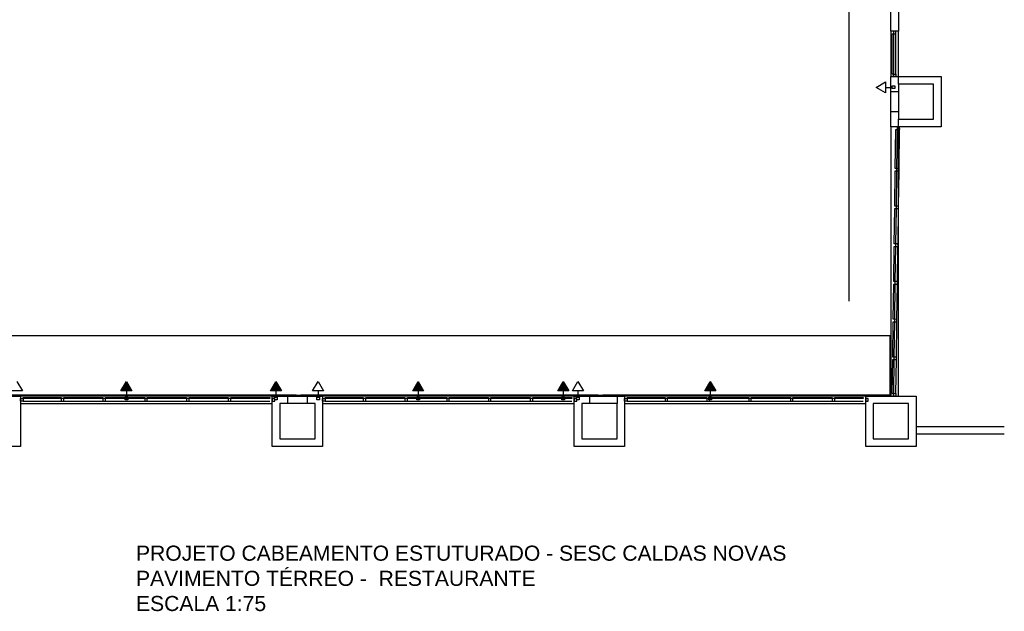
# Model space of a CAD drawing. Header units: millimetres. Extents: x 15 to 133, y 12 to 160.
# Tile 51 of 92: x 53 to 73, y 46 to 58. Entities that reach past the tile are written whole.
import ezdxf

# ---------------------------------------------------------------- set-up
doc = ezdxf.new("R2010")
doc.units = ezdxf.units.MM
doc.header["$MEASUREMENT"] = 0
doc.layers.add('Layout - Marco Polo', color=252, linetype='Continuous', lineweight=25)
doc.layers.add('Títulos - Marco Polo', color=142, linetype='Continuous', lineweight=50)
doc.layers.add('Parede - Marco Polo', color=7, linetype='Continuous')
doc.styles.add('Títulos 1-75 - Marco Polo', font='arial.ttf', dxfattribs={"height": 0.3})

msp = doc.modelspace()

# ---------------------------------------------------------------- hatches: boundary and pattern name
at = {"layer": 'Layout - Marco Polo', "linetype": 'Continuous'}
for points in [[(55.21, 50.308), (55.102, 50.496), (54.993, 50.308)], [(58.182, 50.308), (58.074, 50.496), (57.965, 50.308)], [(61.007, 50.308), (60.899, 50.496), (60.791, 50.308)], [(63.89, 50.308), (63.782, 50.496), (63.674, 50.308)], [(66.81, 50.308), (66.702, 50.496), (66.594, 50.308)]]:
    msp.add_hatch(color=256, dxfattribs=at).paths.add_polyline_path(points)

# ---------------------------------------------------------------- linework, layer by layer
at = {"layer": 'Layout - Marco Polo'}
for p, q in [((69.461, 52.091), (69.461, 62.091)), ((70.291, 57.454), (70.291, 56.554)), ((70.317, 56.604), (70.317, 57.404)), ((70.317, 57.404), (70.342, 57.404)), ((70.341, 57.454), (70.341, 57.404)), ((70.391, 57.454), (70.341, 57.454)), ((70.341, 57.404), (70.391, 57.404)), ((70.342, 57.404), (70.342, 56.604)), ((70.391, 57.404), (70.391, 57.454)), ((70.391, 56.604), (70.391, 57.404)), ((70.441, 56.554), (70.441, 57.454)), ((70.441, 56.554), (70.441, 57.454)), ((70.342, 56.604), (70.317, 56.604)), ((70.341, 56.554), (70.341, 56.604)), ((70.341, 56.604), (70.391, 56.604)), ((70.391, 56.554), (70.341, 56.554)), ((70.391, 56.604), (70.391, 56.554)), ((69.999, 56.339), (70.187, 56.448)), ((70.187, 56.448), (70.187, 56.231)), ((70.315, 56.313), (70.315, 56.366)), ((70.315, 56.366), (70.368, 56.366)), ((70.368, 56.366), (70.368, 56.313)), ((70.187, 56.231), (69.999, 56.339)), ((70.187, 56.339), (70.315, 56.339)), ((70.368, 56.313), (70.315, 56.313)), ((70.291, 55.554), (70.291, 50.204)), ((70.379, 54.729), (70.39, 55.504)), ((70.39, 55.504), (70.415, 55.504)), ((70.415, 55.504), (70.404, 54.729)), ((70.438, 55.554), (70.415, 55.553)), ((70.465, 55.554), (70.415, 55.553)), ((70.415, 55.553), (70.416, 55.503)), ((70.415, 55.553), (70.416, 55.503)), ((70.416, 55.503), (70.438, 55.504)), ((70.416, 55.503), (70.466, 55.504)), ((70.441, 50.204), (70.441, 55.554)), ((70.441, 50.204), (70.441, 55.554)), ((70.464, 55.503), (70.441, 55.504)), ((70.454, 54.728), (70.464, 55.503)), ((70.454, 54.728), (70.464, 55.503)), ((70.466, 55.504), (70.465, 55.554)), ((70.369, 53.979), (70.378, 54.679)), ((70.378, 54.679), (70.403, 54.679)), ((70.404, 54.729), (70.379, 54.729)), ((70.403, 54.679), (70.394, 53.979)), ((70.453, 54.729), (70.403, 54.728)), ((70.403, 54.728), (70.404, 54.678)), ((70.415, 54.728), (70.403, 54.728)), ((70.403, 54.728), (70.404, 54.678)), ((70.404, 54.678), (70.454, 54.679)), ((70.404, 54.678), (70.415, 54.678)), ((70.441, 54.728), (70.454, 54.728)), ((70.453, 54.678), (70.441, 54.678)), ((70.443, 53.978), (70.453, 54.678)), ((70.443, 53.978), (70.453, 54.678)), ((70.454, 54.679), (70.453, 54.729)), ((70.359, 53.229), (70.368, 53.929)), ((70.368, 53.929), (70.393, 53.929)), ((70.394, 53.979), (70.369, 53.979)), ((70.393, 53.929), (70.384, 53.229)), ((70.443, 53.979), (70.393, 53.978)), ((70.393, 53.978), (70.393, 53.928)), ((70.394, 53.978), (70.393, 53.978)), ((70.393, 53.978), (70.393, 53.928)), ((70.393, 53.928), (70.443, 53.929)), ((70.393, 53.928), (70.394, 53.928)), ((70.433, 53.228), (70.443, 53.928)), ((70.441, 53.978), (70.443, 53.978)), ((70.443, 53.928), (70.441, 53.928)), ((70.441, 53.845), (70.443, 53.928)), ((70.443, 53.929), (70.443, 53.979)), ((70.384, 53.229), (70.359, 53.229)), ((70.432, 53.229), (70.382, 53.228)), ((70.382, 53.228), (70.383, 53.178)), ((70.433, 53.179), (70.432, 53.229)), ((70.348, 52.479), (70.358, 53.179)), ((70.358, 53.179), (70.383, 53.179)), ((70.383, 53.179), (70.373, 52.479)), ((70.383, 53.178), (70.433, 53.179)), ((70.423, 52.478), (70.432, 53.178)), ((70.338, 51.729), (70.348, 52.429)), ((70.373, 52.479), (70.348, 52.479)), ((70.348, 52.429), (70.373, 52.429)), ((70.373, 52.429), (70.363, 51.729)), ((70.422, 52.479), (70.372, 52.478)), ((70.372, 52.478), (70.373, 52.428)), ((70.373, 52.428), (70.423, 52.429)), ((70.423, 52.429), (70.422, 52.479)), ((70.412, 51.728), (70.422, 52.428)), ((70.328, 50.979), (70.337, 51.679)), ((70.337, 51.679), (70.362, 51.679)), ((70.363, 51.729), (70.338, 51.729)), ((70.362, 51.679), (70.353, 50.979)), ((70.412, 51.729), (70.362, 51.728)), ((70.362, 51.728), (70.362, 51.678)), ((70.362, 51.678), (70.412, 51.679)), ((70.402, 50.978), (70.412, 51.678)), ((70.412, 51.679), (70.412, 51.729)), ((70.291, 51.404), (46.966, 51.404)), ((70.271, 51.404), (70.271, 50.204)), ((70.318, 50.254), (70.327, 50.929)), ((70.327, 50.929), (70.352, 50.929)), ((70.353, 50.979), (70.328, 50.979)), ((70.352, 50.929), (70.343, 50.254)), ((70.401, 50.979), (70.351, 50.978)), ((70.351, 50.978), (70.352, 50.928)), ((70.352, 50.928), (70.402, 50.929)), ((70.392, 50.253), (70.401, 50.928)), ((70.402, 50.929), (70.401, 50.979)), ((52.926, 50.496), (53.035, 50.308)), ((54.993, 50.308), (55.102, 50.496)), ((55.102, 50.496), (55.21, 50.308)), ((57.965, 50.308), (58.074, 50.496)), ((58.074, 50.496), (58.182, 50.308)), ((58.801, 50.308), (58.909, 50.496)), ((58.909, 50.496), (59.018, 50.308)), ((60.791, 50.308), (60.899, 50.496)), ((60.899, 50.496), (61.007, 50.308)), ((63.674, 50.308), (63.782, 50.496)), ((63.782, 50.496), (63.89, 50.308)), ((63.966, 50.308), (64.074, 50.496)), ((64.074, 50.496), (64.182, 50.308)), ((66.594, 50.308), (66.702, 50.496)), ((66.702, 50.496), (66.81, 50.308)), ((53.035, 50.308), (52.818, 50.308)), ((55.21, 50.308), (54.993, 50.308)), ((55.102, 50.308), (55.102, 50.18)), ((58.182, 50.308), (57.965, 50.308)), ((58.074, 50.308), (58.074, 50.18)), ((59.018, 50.308), (58.801, 50.308)), ((58.909, 50.308), (58.909, 50.18)), ((61.007, 50.308), (60.791, 50.308)), ((60.899, 50.308), (60.899, 50.18)), ((63.89, 50.308), (63.674, 50.308)), ((63.782, 50.308), (63.782, 50.18)), ((64.182, 50.308), (63.966, 50.308)), ((64.074, 50.308), (64.074, 50.18)), ((66.81, 50.308), (66.594, 50.308)), ((66.702, 50.308), (66.702, 50.18)), ((40.671, 50.224), (70.271, 50.224)), ((58.476, 50.224), (52.546, 50.224)), ((58.001, 50.204), (53.001, 50.204)), ((53.001, 50.104), (53.001, 50.154)), ((53.001, 50.154), (53.051, 50.154)), ((53.051, 50.104), (53.001, 50.104)), ((53.051, 50.153), (53.051, 50.178)), ((53.051, 50.178), (53.806, 50.178)), ((53.051, 50.154), (53.051, 50.104)), ((53.806, 50.153), (53.051, 50.153)), ((53.051, 50.104), (53.806, 50.104)), ((53.806, 50.178), (53.806, 50.153)), ((53.856, 50.154), (53.806, 50.154)), ((53.806, 50.154), (53.806, 50.104)), ((53.806, 50.104), (53.856, 50.104)), ((53.856, 50.153), (53.856, 50.178)), ((53.856, 50.178), (54.636, 50.178)), ((53.856, 50.104), (53.856, 50.154)), ((54.636, 50.153), (53.856, 50.153)), ((53.856, 50.104), (54.636, 50.104)), ((54.636, 50.178), (54.636, 50.153)), ((54.686, 50.154), (54.636, 50.154)), ((54.636, 50.154), (54.636, 50.104)), ((54.636, 50.104), (54.686, 50.104)), ((54.686, 50.153), (54.686, 50.178)), ((54.686, 50.178), (55.466, 50.178)), ((54.686, 50.104), (54.686, 50.154)), ((55.466, 50.153), (54.686, 50.153)), ((54.686, 50.104), (55.466, 50.104)), ((55.075, 50.18), (55.128, 50.18)), ((55.075, 50.127), (55.075, 50.18)), ((55.128, 50.127), (55.075, 50.127)), ((55.128, 50.18), (55.128, 50.127)), ((55.466, 50.178), (55.466, 50.153)), ((55.516, 50.154), (55.466, 50.154)), ((55.466, 50.154), (55.466, 50.104)), ((55.466, 50.104), (55.516, 50.104)), ((55.516, 50.153), (55.516, 50.178)), ((55.516, 50.178), (56.296, 50.178)), ((55.516, 50.104), (55.516, 50.154)), ((56.296, 50.153), (55.516, 50.153)), ((55.516, 50.104), (56.296, 50.104)), ((56.296, 50.178), (56.296, 50.153)), ((56.346, 50.154), (56.296, 50.154)), ((56.296, 50.154), (56.296, 50.104)), ((56.296, 50.104), (56.346, 50.104)), ((56.346, 50.153), (56.346, 50.178)), ((56.346, 50.178), (57.126, 50.178)), ((56.346, 50.104), (56.346, 50.154)), ((57.126, 50.153), (56.346, 50.153)), ((56.346, 50.104), (57.126, 50.104)), ((57.126, 50.178), (57.126, 50.153)), ((57.176, 50.154), (57.126, 50.154)), ((57.126, 50.154), (57.126, 50.104)), ((57.126, 50.104), (57.176, 50.104)), ((57.176, 50.153), (57.176, 50.178)), ((57.176, 50.178), (57.951, 50.178)), ((57.176, 50.104), (57.176, 50.154)), ((57.951, 50.153), (57.176, 50.153)), ((57.176, 50.104), (57.951, 50.104)), ((57.951, 50.178), (57.951, 50.153)), ((58.051, 50.154), (58.001, 50.154)), ((58.001, 50.154), (58.001, 50.104)), ((58.001, 50.104), (58.051, 50.104)), ((58.047, 50.18), (58.1, 50.18)), ((58.047, 50.127), (58.047, 50.18)), ((58.1, 50.127), (58.047, 50.127)), ((58.051, 50.104), (58.051, 50.154)), ((58.1, 50.18), (58.1, 50.127)), ((64.476, 50.224), (58.566, 50.224)), ((58.883, 50.18), (58.936, 50.18)), ((58.883, 50.127), (58.883, 50.18)), ((58.936, 50.127), (58.883, 50.127)), ((58.936, 50.18), (58.936, 50.127)), ((64.001, 50.204), (59.001, 50.204)), ((59.001, 50.104), (59.001, 50.154)), ((59.001, 50.154), (59.051, 50.154)), ((59.051, 50.104), (59.001, 50.104)), ((59.051, 50.153), (59.051, 50.178)), ((59.051, 50.178), (59.806, 50.178)), ((59.051, 50.154), (59.051, 50.104)), ((59.806, 50.153), (59.051, 50.153)), ((59.051, 50.104), (59.806, 50.104)), ((59.806, 50.178), (59.806, 50.153)), ((59.856, 50.154), (59.806, 50.154)), ((59.806, 50.154), (59.806, 50.104)), ((59.806, 50.104), (59.856, 50.104)), ((59.856, 50.153), (59.856, 50.178)), ((59.856, 50.178), (60.636, 50.178)), ((59.856, 50.104), (59.856, 50.154)), ((60.636, 50.153), (59.856, 50.153)), ((59.856, 50.104), (60.636, 50.104)), ((60.636, 50.178), (60.636, 50.153)), ((60.686, 50.154), (60.636, 50.154)), ((60.636, 50.154), (60.636, 50.104)), ((60.636, 50.104), (60.686, 50.104)), ((60.686, 50.153), (60.686, 50.178)), ((60.686, 50.178), (61.466, 50.178)), ((60.686, 50.104), (60.686, 50.154)), ((61.466, 50.153), (60.686, 50.153)), ((60.686, 50.104), (61.466, 50.104)), ((60.873, 50.18), (60.926, 50.18)), ((60.873, 50.127), (60.873, 50.18)), ((60.926, 50.127), (60.873, 50.127)), ((60.926, 50.18), (60.926, 50.127)), ((61.466, 50.178), (61.466, 50.153)), ((61.516, 50.154), (61.466, 50.154)), ((61.466, 50.154), (61.466, 50.104)), ((61.466, 50.104), (61.516, 50.104)), ((61.516, 50.153), (61.516, 50.178)), ((61.516, 50.178), (62.296, 50.178)), ((61.516, 50.104), (61.516, 50.154)), ((62.296, 50.153), (61.516, 50.153)), ((61.516, 50.104), (62.296, 50.104)), ((62.296, 50.178), (62.296, 50.153)), ((62.346, 50.154), (62.296, 50.154)), ((62.296, 50.154), (62.296, 50.104)), ((62.296, 50.104), (62.346, 50.104)), ((62.346, 50.153), (62.346, 50.178)), ((62.346, 50.178), (63.126, 50.178)), ((62.346, 50.104), (62.346, 50.154)), ((63.126, 50.153), (62.346, 50.153)), ((62.346, 50.104), (63.126, 50.104)), ((63.126, 50.178), (63.126, 50.153)), ((63.176, 50.154), (63.126, 50.154)), ((63.126, 50.154), (63.126, 50.104)), ((63.126, 50.104), (63.176, 50.104)), ((63.176, 50.153), (63.176, 50.178)), ((63.176, 50.178), (63.951, 50.178)), ((63.176, 50.104), (63.176, 50.154)), ((63.951, 50.153), (63.176, 50.153)), ((63.176, 50.104), (63.951, 50.104)), ((63.755, 50.18), (63.808, 50.18)), ((63.755, 50.127), (63.755, 50.18)), ((63.808, 50.127), (63.755, 50.127)), ((63.808, 50.18), (63.808, 50.127)), ((63.951, 50.178), (63.951, 50.153)), ((64.051, 50.154), (64.001, 50.154)), ((64.001, 50.154), (64.001, 50.104)), ((64.001, 50.104), (64.051, 50.104)), ((64.048, 50.18), (64.101, 50.18)), ((64.048, 50.127), (64.048, 50.18)), ((64.101, 50.127), (64.048, 50.127)), ((64.051, 50.104), (64.051, 50.154)), ((64.101, 50.18), (64.101, 50.127)), ((70.291, 50.224), (64.566, 50.224)), ((69.791, 50.204), (65.001, 50.204)), ((65.001, 50.104), (65.001, 50.154)), ((65.001, 50.154), (65.051, 50.154)), ((65.051, 50.104), (65.001, 50.104)), ((65.051, 50.153), (65.051, 50.178)), ((65.051, 50.178), (65.806, 50.178)), ((65.051, 50.154), (65.051, 50.104)), ((65.806, 50.153), (65.051, 50.153)), ((65.051, 50.104), (65.806, 50.104)), ((65.806, 50.178), (65.806, 50.153)), ((65.856, 50.154), (65.806, 50.154)), ((65.806, 50.154), (65.806, 50.104)), ((65.806, 50.104), (65.856, 50.104)), ((65.856, 50.153), (65.856, 50.178)), ((65.856, 50.178), (66.636, 50.178)), ((65.856, 50.104), (65.856, 50.154)), ((66.636, 50.153), (65.856, 50.153)), ((65.856, 50.104), (66.636, 50.104)), ((66.636, 50.178), (66.636, 50.153)), ((66.686, 50.154), (66.636, 50.154)), ((66.636, 50.154), (66.636, 50.104)), ((66.636, 50.104), (66.686, 50.104)), ((66.675, 50.18), (66.728, 50.18)), ((66.675, 50.127), (66.675, 50.18)), ((66.728, 50.127), (66.675, 50.127)), ((66.686, 50.153), (66.686, 50.178)), ((66.686, 50.178), (67.466, 50.178)), ((66.686, 50.104), (66.686, 50.154)), ((67.466, 50.153), (66.686, 50.153)), ((66.686, 50.104), (67.466, 50.104)), ((66.728, 50.18), (66.728, 50.127)), ((67.466, 50.178), (67.466, 50.153)), ((67.516, 50.154), (67.466, 50.154)), ((67.466, 50.154), (67.466, 50.104)), ((67.466, 50.104), (67.516, 50.104)), ((67.516, 50.153), (67.516, 50.178)), ((67.516, 50.178), (68.296, 50.178)), ((67.516, 50.104), (67.516, 50.154)), ((68.296, 50.153), (67.516, 50.153)), ((67.516, 50.104), (68.296, 50.104)), ((68.296, 50.178), (68.296, 50.153)), ((68.346, 50.154), (68.296, 50.154)), ((68.296, 50.154), (68.296, 50.104)), ((68.296, 50.104), (68.346, 50.104)), ((68.346, 50.153), (68.346, 50.178)), ((68.346, 50.178), (69.126, 50.178)), ((68.346, 50.104), (68.346, 50.154)), ((69.126, 50.153), (68.346, 50.153)), ((68.346, 50.104), (69.126, 50.104)), ((69.126, 50.178), (69.126, 50.153)), ((69.176, 50.154), (69.126, 50.154)), ((69.126, 50.154), (69.126, 50.104)), ((69.126, 50.104), (69.176, 50.104)), ((69.176, 50.153), (69.176, 50.178)), ((69.176, 50.178), (69.741, 50.178)), ((69.176, 50.104), (69.176, 50.154)), ((69.741, 50.153), (69.176, 50.153)), ((69.176, 50.104), (69.741, 50.104)), ((53.001, 50.054), (58.001, 50.054)), ((53.001, 50.054), (58.001, 50.054)), ((59.001, 50.054), (64.001, 50.054)), ((59.001, 50.054), (64.001, 50.054)), ((65.001, 50.054), (69.791, 50.054)), ((65.001, 50.054), (69.791, 50.054)), ((70.791, 49.6), (72.545, 49.6)), ((72.545, 49.45), (70.791, 49.45))]:
    msp.add_line(p, q, dxfattribs=at)
at = {"layer": 'Parede - Marco Polo'}
for p, q in [((70.291, 57.454), (70.291, 57.923)), ((70.441, 57.923), (70.441, 57.454)), ((70.441, 57.454), (70.291, 57.454)), ((70.291, 56.554), (71.291, 56.554)), ((70.291, 55.554), (70.291, 56.554)), ((70.441, 56.404), (70.441, 56.554)), ((71.291, 56.554), (71.291, 55.554)), ((71.141, 56.404), (70.441, 56.404)), ((70.441, 56.404), (70.441, 55.704)), ((71.141, 55.704), (71.141, 56.404)), ((70.291, 56.254), (70.441, 56.254)), ((70.441, 55.854), (70.291, 55.854)), ((70.441, 55.704), (71.141, 55.704)), ((70.441, 55.554), (70.441, 55.704)), ((71.291, 55.554), (70.291, 55.554)), ((52.001, 50.204), (53.001, 50.204)), ((53.001, 50.204), (53.001, 49.204)), ((58.001, 49.204), (58.001, 50.204)), ((58.001, 50.204), (59.001, 50.204)), ((58.301, 50.204), (58.301, 50.054)), ((58.701, 50.054), (58.701, 50.204)), ((59.001, 50.204), (59.001, 49.204)), ((64.001, 49.204), (64.001, 50.204)), ((64.001, 50.204), (65.001, 50.204)), ((64.301, 50.204), (64.301, 50.054)), ((64.851, 50.204), (64.851, 50.054)), ((65.001, 50.204), (65.001, 49.204)), ((69.741, 50.178), (69.741, 50.153)), ((69.791, 49.204), (69.791, 50.204)), ((69.791, 50.204), (70.791, 50.204)), ((69.841, 50.154), (69.791, 50.154)), ((69.791, 50.154), (69.791, 50.104)), ((69.791, 50.104), (69.841, 50.104)), ((69.841, 50.104), (69.841, 50.154)), ((70.343, 50.254), (70.318, 50.254)), ((70.341, 50.204), (70.342, 50.254)), ((70.391, 50.203), (70.341, 50.204)), ((70.342, 50.254), (70.392, 50.253)), ((70.392, 50.253), (70.391, 50.203)), ((70.791, 50.204), (70.791, 49.204)), ((58.151, 50.054), (58.151, 49.354)), ((58.851, 50.054), (58.151, 50.054)), ((58.851, 49.354), (58.851, 50.054)), ((64.151, 50.054), (64.151, 49.354)), ((64.851, 50.054), (64.151, 50.054)), ((64.851, 49.354), (64.851, 50.054)), ((69.941, 50.054), (69.941, 49.354)), ((70.641, 50.054), (69.941, 50.054)), ((70.641, 49.354), (70.641, 50.054)), ((58.151, 49.354), (58.851, 49.354)), ((64.151, 49.354), (64.851, 49.354)), ((69.941, 49.354), (70.641, 49.354)), ((53.001, 49.204), (52.001, 49.204)), ((59.001, 49.204), (58.001, 49.204)), ((65.001, 49.204), (64.001, 49.204)), ((70.791, 49.204), (69.791, 49.204))]:
    msp.add_line(p, q, dxfattribs=at)

# ---------------------------------------------------------------- texts
at = {"layer": 'Títulos - Marco Polo', "insert": (55.293, 47.232), "char_height": 0.3, "width": 15.23244, "attachment_point": 1, "style": 'Títulos 1-75 - Marco Polo'}
msp.add_mtext('{\\fArial|b0|i0|c186|p34;PROJETO CABEAMENTO ESTUTURADO - SESC }CALDAS NOVAS {\\fArial|b0|i0|c186|p34;PAVIMENTO TÉRREO -  }RESTAURANTE{\\fArial|b0|i0|c186|p34;\\PESCALA 1:}75', dxfattribs=at)

doc.saveas('drawing.dxf')
